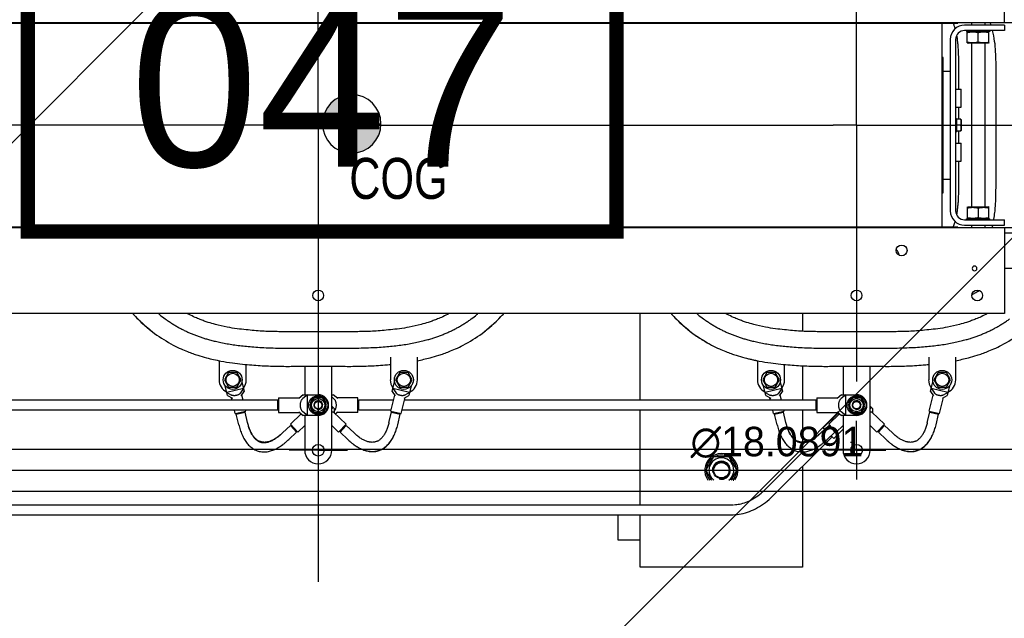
# Model space of a CAD drawing. Header units: centimetres. Extents: x -228435 to 111511, y -89367 to 428125.
# Tile 123 of 216: x -69845 to -68674, y 92964 to 93675. Entities that reach past the tile are written whole.
import ezdxf
from ezdxf.enums import TextEntityAlignment as Align

# ---------------------------------------------------------------- set-up
doc = ezdxf.new("R2010")
doc.units = ezdxf.units.CM
doc.header["$LTSCALE"] = 50
doc.linetypes.add('CENTER', pattern=[2, 1.25, -0.25, 0.25, -0.25])
doc.linetypes.add('HIDDEN2', pattern=[4.7625, 3.175, -1.5875])
doc.layers.get('0').update_dxf_attribs({"color": 8})
for name, color, linetype in [('ARCH_INFO_AREA_ETYKIETY_200', 8, 'Continuous'), ('ARCH_POMOCNICZE_IST', 8, 'HIDDEN2'), ('ARCH_WIDOK_IST', 8, 'Continuous')]:
    doc.layers.add(name, color=color, linetype=linetype)
doc.layers.add('ARCH_WIDOK', color=8, linetype='Continuous', lineweight=13)
doc.layers.add('EL_Transformator RESIBLOC', color=8, linetype='Continuous', lineweight=25)
doc.styles.add('Arial', font='ARIAL.TTF')
doc.styles.add('TEXTSTYLE_0', font='txt', dxfattribs={"width": 0.8})

# ---------------------------------------------------------------- blocks, each defined once
blk = doc.blocks.new('resibloc 20-04')
at = {"layer": 'EL_Transformator RESIBLOC', "linetype": 'CENTER'}
for p, q in [((9003.69, 19064.15), (9003.69, 19092.79)), ((9067.69, 19064.15), (9067.69, 19092.79)), ((9003.69, 19064.15), (8939.69, 19064.15)), ((9003.69, 19064.15), (9003.69, 19009.89)), ((9003.69, 19064.15), (9064.91, 19064.15)), ((9067.69, 19064.15), (9064.91, 19064.15)), ((9067.69, 19064.15), (9079.56, 19064.15)), ((9067.69, 19064.15), (9067.69, 19033.7)), ((9080.05, 19064.15), (9100.21, 19064.15)), ((9067.69, 19025.53), (9067.69, 19029.01)), ((9003.69, 19025.53), (9000.22, 19025.53)), ((9003.69, 19025.53), (9007.17, 19025.53)), ((9067.69, 19025.53), (9064.22, 19025.53)), ((9067.69, 19025.53), (9071.17, 19025.53)), ((9067.69, 19025.53), (9067.69, 19022.05))]:
    blk.add_line(p, q, dxfattribs=at)
at = {"layer": 'EL_Transformator RESIBLOC', "linetype": 'Continuous'}
for p, q in [((9085.26, 19076.36), (9085.26, 19086.54)), ((8927.64, 19076.36), (9079.75, 19076.36)), ((8927.64, 19076.26), (9079.75, 19076.26)), ((9077.87, 19052.05), (9077.87, 19076.26)), ((9079.75, 19076.36), (9094.9, 19076.36)), ((9079.75, 19076.36), (9079.75, 19076.26)), ((9085.26, 19076.05), (9080.54, 19076.05)), ((9081.36, 19076.36), (9081.36, 19076.05)), ((9082.94, 19076.36), (9082.94, 19076.05)), ((9085.26, 19076.05), (9085.26, 19075.4)), ((9085.26, 19075.4), (9080.54, 19075.4)), ((9080.76, 19075.4), (9080.76, 19075.28)), ((9083.54, 19075.28), (9080.76, 19075.28)), ((9080.94, 19075.28), (9080.86, 19075.24)), ((9080.86, 19073.92), (9080.86, 19075.24)), ((9082.15, 19074), (9082.15, 19075.16)), ((9083.35, 19075.28), (9083.44, 19075.24)), ((9083.43, 19073.92), (9083.43, 19075.24)), ((9083.54, 19075.4), (9083.54, 19075.28)), ((9078.83, 19074.33), (9078.83, 19053.98)), ((9079.47, 19074.33), (9079.47, 19053.98)), ((9080.86, 19073.92), (9080.94, 19073.88)), ((9083.35, 19073.88), (9080.94, 19073.88)), ((9081.36, 19073.88), (9081.36, 19054.43)), ((9082.94, 19073.88), (9082.94, 19054.43)), ((9083.44, 19073.92), (9083.35, 19073.88)), ((9077.97, 19072.19), (9077.87, 19072.19)), ((9077.97, 19056.12), (9077.97, 19072.19)), ((9079.8, 19071.65), (9079.8, 19068.44)), ((9084.27, 19056.65), (9084.27, 19071.65)), ((9077.97, 19070.58), (9078.83, 19070.58)), ((9007.67, 19064.31), (9007.67, 19067.79)), ((9079.47, 19068.44), (9080.11, 19068.44)), ((9080.11, 19066.3), (9080.11, 19068.44)), ((9079.47, 19066.3), (9080.11, 19066.3)), ((9079.8, 19066.3), (9079.8, 19064.85)), ((9007.67, 19064.31), (9004.19, 19064.31)), ((9007.67, 19064.31), (9011.15, 19064.31)), ((9007.67, 19064.31), (9007.67, 19060.83)), ((9079.47, 19064.96), (9079.56, 19064.96)), ((9079.56, 19064.96), (9079.56, 19063.47)), ((9080.09, 19064.85), (9079.56, 19064.85)), ((9080.05, 19064.15), (9079.56, 19064.15)), ((9080.09, 19064.85), (9080.12, 19064.78)), ((9080.12, 19064.78), (9080.12, 19063.53)), ((9079.47, 19063.35), (9079.56, 19063.35)), ((9079.56, 19063.46), (9080.09, 19063.46)), ((9079.56, 19063.46), (9079.56, 19063.35)), ((9079.8, 19063.46), (9079.8, 19062.01)), ((9080.09, 19063.46), (9080.12, 19063.53)), ((9079.47, 19062.01), (9080.11, 19062.01)), ((9080.11, 19059.87), (9080.11, 19062.01)), ((9079.47, 19059.87), (9080.11, 19059.87)), ((9079.8, 19059.87), (9079.8, 19056.65)), ((9077.97, 19057.73), (9078.83, 19057.73)), ((9077.87, 19056.12), (9077.97, 19056.12)), ((9080.86, 19054.39), (9080.94, 19054.43)), ((9080.86, 19054.39), (9080.86, 19053.07)), ((9080.94, 19054.43), (9083.35, 19054.43)), ((9082.15, 19054.31), (9082.15, 19053.15)), ((9083.44, 19054.39), (9083.35, 19054.43)), ((9083.43, 19053.07), (9083.43, 19054.39)), ((9080.54, 19052.9), (9085.26, 19052.9)), ((9080.54, 19052.26), (9085.26, 19052.26)), ((9080.76, 19053.03), (9083.54, 19053.03)), ((9080.76, 19052.9), (9080.76, 19053.03)), ((9080.94, 19053.03), (9080.86, 19053.07)), ((9081.36, 19052.26), (9081.36, 19051.95)), ((9082.94, 19052.26), (9082.94, 19051.95)), ((9083.35, 19053.03), (9083.44, 19053.07)), ((9083.54, 19052.9), (9083.54, 19053.03)), ((9085.26, 19052.26), (9085.26, 19052.9)), ((9079.75, 19052.05), (8927.64, 19052.05)), ((9079.75, 19051.95), (8927.64, 19051.95)), ((9079.75, 19051.95), (9079.75, 19052.05)), ((9094.9, 19051.95), (9079.75, 19051.95)), ((9085.26, 19051.95), (9085.26, 19041.77)), ((9094.9, 19051.31), (9085.26, 19051.31)), ((9094.9, 19047.13), (9085.26, 19047.13)), ((9085.26, 19041.77), (8943.44, 19041.77)), ((9041.98, 19031.48), (9041.98, 19041.77)), ((9061.27, 19041.77), (9061.27, 19039.67)), ((9006.91, 19039.6), (9000.48, 19039.6)), ((9070.91, 19039.6), (9064.48, 19039.6)), ((9000.48, 19037.65), (9006.91, 19037.65)), ((9064.48, 19037.65), (9070.91, 19037.65)), ((8991.91, 19036.18), (8991.91, 19033.89)), ((9012.27, 19036.57), (9012.27, 19033.89)), ((9015.48, 19033.89), (9015.48, 19036.57)), ((9055.91, 19036.18), (9055.91, 19033.89)), ((9076.27, 19036.57), (9076.27, 19033.89)), ((9079.48, 19033.89), (9079.48, 19036.57)), ((8993.02, 19034.75), (8992.53, 19033.89)), ((8994.01, 19034.75), (8993.02, 19034.75)), ((8994.51, 19033.89), (8994.01, 19034.75)), ((8995.12, 19033.89), (8995.12, 19035.72)), ((9000.48, 19035.5), (9006.91, 19035.5)), ((9002.09, 19035.5), (9002.09, 19032.12)), ((9005.3, 19025.53), (9005.3, 19035.5)), ((9013.38, 19034.75), (9012.88, 19033.89)), ((9014.37, 19034.75), (9013.38, 19034.75)), ((9014.86, 19033.89), (9014.37, 19034.75)), ((9057.02, 19034.75), (9056.53, 19033.89)), ((9058.01, 19034.75), (9057.02, 19034.75)), ((9058.51, 19033.89), (9058.01, 19034.75)), ((9059.12, 19033.89), (9059.12, 19035.72)), ((9061.27, 19035.58), (9061.27, 19031.48)), ((9064.48, 19035.5), (9070.91, 19035.5)), ((9066.09, 19035.5), (9066.09, 19032.12)), ((9069.3, 19025.53), (9069.3, 19035.5)), ((9077.38, 19034.75), (9076.88, 19033.89)), ((9078.37, 19034.75), (9077.38, 19034.75)), ((9078.86, 19033.89), (9078.37, 19034.75)), ((8992.53, 19033.89), (8993.02, 19033.03)), ((8994.01, 19033.03), (8994.51, 19033.89)), ((8994.62, 19033.67), (8994.89, 19032.52)), ((9012.5, 19032.52), (9012.77, 19033.67)), ((9012.88, 19033.89), (9013.38, 19033.03)), ((9014.37, 19033.03), (9014.86, 19033.89)), ((9056.53, 19033.89), (9057.02, 19033.03)), ((9058.01, 19033.03), (9058.51, 19033.89)), ((9058.62, 19033.67), (9058.89, 19032.52)), ((9076.5, 19032.52), (9076.77, 19033.67)), ((9076.88, 19033.89), (9077.38, 19033.03)), ((9078.37, 19033.03), (9078.86, 19033.89)), ((8992.92, 19032.04), (8992.64, 19033.19)), ((8994.81, 19032.88), (8992.83, 19032.4)), ((8992.83, 19032.4), (8993.39, 19032.08)), ((8993.02, 19033.03), (8994.01, 19033.03)), ((8994.81, 19032.88), (8994.45, 19032.34)), ((8994.54, 19031.98), (8994.89, 19032.52)), ((9012.5, 19032.52), (9012.85, 19031.98)), ((9014.56, 19032.4), (9012.58, 19032.88)), ((9012.58, 19032.88), (9012.94, 19032.34)), ((9013.38, 19033.03), (9014.37, 19033.03)), ((9014.56, 19032.4), (9014, 19032.08)), ((9014.75, 19033.19), (9014.47, 19032.04)), ((9056.92, 19032.04), (9056.64, 19033.19)), ((9058.81, 19032.88), (9056.83, 19032.4)), ((9056.83, 19032.4), (9057.39, 19032.08)), ((9057.02, 19033.03), (9058.01, 19033.03)), ((9058.81, 19032.88), (9058.45, 19032.34)), ((9058.54, 19031.98), (9058.89, 19032.52)), ((9076.5, 19032.52), (9076.85, 19031.98)), ((9078.56, 19032.4), (9076.58, 19032.88)), ((9076.58, 19032.88), (9076.94, 19032.34)), ((9077.38, 19033.03), (9078.37, 19033.03)), ((9078.56, 19032.4), (9078, 19032.08)), ((9078.75, 19033.19), (9078.47, 19032.04)), ((8998.87, 19031.48), (8949.95, 19031.48)), ((8992.92, 19032.04), (8993.48, 19031.72)), ((8993.44, 19031.48), (8993.36, 19031.78)), ((8994.76, 19031.48), (8994.61, 19032.09)), ((8998.87, 19030.3), (8998.87, 19031.48)), ((8998.98, 19031.42), (8998.87, 19031.42)), ((8998.98, 19031.77), (9001.48, 19031.77)), ((8998.98, 19031.77), (8998.98, 19030)), ((9001.91, 19032.12), (9001.38, 19031.69)), ((9002.41, 19032.12), (9001.87, 19031.69)), ((9001.91, 19032.12), (9003.69, 19032.12)), ((9002.41, 19029.66), (9002.41, 19032.12)), ((9003.2, 19031.75), (9002.71, 19030.89)), ((9004.19, 19031.75), (9003.2, 19031.75)), ((9004.68, 19030.89), (9004.19, 19031.75)), ((9005.3, 19032.12), (9005.48, 19032.12)), ((9005.3, 19031.86), (9005.52, 19031.69)), ((9006.01, 19031.69), (9005.48, 19032.12)), ((9008.41, 19031.77), (9005.91, 19031.77)), ((9008.41, 19030), (9008.41, 19031.77)), ((9008.52, 19031.42), (9008.41, 19031.42)), ((9012.63, 19031.48), (9008.52, 19031.48)), ((9008.52, 19030.3), (9008.52, 19031.48)), ((9012.32, 19030.19), (9012.78, 19032.09)), ((9013.57, 19029.88), (9014.03, 19031.78)), ((9013.91, 19031.72), (9014.47, 19032.04)), ((9062.87, 19031.48), (9013.95, 19031.48)), ((9056.92, 19032.04), (9057.48, 19031.72)), ((9057.44, 19031.48), (9057.36, 19031.78)), ((9058.76, 19031.48), (9058.61, 19032.09)), ((9062.87, 19030.3), (9062.87, 19031.48)), ((9062.98, 19031.42), (9062.87, 19031.42)), ((9062.98, 19031.77), (9065.48, 19031.77)), ((9062.98, 19031.77), (9062.98, 19030)), ((9065.91, 19032.12), (9065.38, 19031.69)), ((9066.41, 19032.12), (9065.87, 19031.69)), ((9065.91, 19032.12), (9067.69, 19032.12)), ((9066.41, 19029.66), (9066.41, 19032.12)), ((9067.2, 19031.75), (9066.71, 19030.89)), ((9068.19, 19031.75), (9067.2, 19031.75)), ((9068.68, 19030.89), (9068.19, 19031.75)), ((9076.32, 19030.19), (9076.78, 19032.09)), ((9077.57, 19029.88), (9078.03, 19031.78)), ((9077.91, 19031.72), (9078.47, 19032.04)), ((8998.87, 19030.3), (8949.67, 19030.3)), ((8993.82, 19029.88), (8993.72, 19030.3)), ((8993.82, 19029.88), (8995.07, 19030.19)), ((8993.95, 19029.81), (8994.99, 19030.06)), ((8994.86, 19030.03), (8994.84, 19030.13)), ((8995.29, 19028.81), (8994.99, 19030.06)), ((8995.07, 19030.19), (8995.04, 19030.3)), ((8998.98, 19030.35), (8998.87, 19030.35)), ((8998.98, 19030), (9001.48, 19030)), ((9001.38, 19030.09), (9001.91, 19029.66)), ((9002.41, 19029.66), (9001.87, 19030.09)), ((9002.71, 19030.89), (9003.2, 19030.03)), ((9003.2, 19030.03), (9004.19, 19030.03)), ((9004.19, 19030.03), (9004.68, 19030.89)), ((9004.66, 19030.99), (9004.62, 19030.99)), ((9004.62, 19030.78), (9004.66, 19030.78)), ((9005.3, 19030.76), (9005.6, 19030.48)), ((9005.3, 19030.44), (9005.46, 19030.61)), ((9007.01, 19028.62), (9005.52, 19030.04)), ((9005.6, 19030.48), (9005.59, 19029.97)), ((9005.72, 19029.85), (9006.01, 19030.09)), ((9008.41, 19030), (9005.91, 19030)), ((9008.52, 19030.35), (9008.41, 19030.35)), ((9012.35, 19030.3), (9008.52, 19030.3)), ((9012.09, 19028.81), (9012.4, 19030.06)), ((9012.32, 19030.19), (9013.57, 19029.88)), ((9012.4, 19030.06), (9013.44, 19029.81)), ((9012.53, 19030.03), (9012.55, 19030.13)), ((9062.87, 19030.3), (9013.67, 19030.3)), ((9041.98, 19019.05), (9041.98, 19030.3)), ((9057.82, 19029.88), (9057.72, 19030.3)), ((9057.82, 19029.88), (9059.07, 19030.19)), ((9057.95, 19029.81), (9058.99, 19030.06)), ((9058.86, 19030.03), (9058.84, 19030.13)), ((9059.29, 19028.81), (9058.99, 19030.06)), ((9059.07, 19030.19), (9059.04, 19030.3)), ((9061.27, 19030.3), (9061.27, 19026.47)), ((9062.98, 19030.35), (9062.87, 19030.35)), ((9062.98, 19030), (9065.48, 19030)), ((9065.38, 19030.09), (9065.91, 19029.66)), ((9065.51, 19029.98), (9065.49, 19029.82)), ((9066.41, 19029.66), (9065.87, 19030.09)), ((9066.71, 19030.89), (9067.2, 19030.03)), ((9067.2, 19030.03), (9068.19, 19030.03)), ((9068.19, 19030.03), (9068.68, 19030.89)), ((9068.66, 19030.99), (9068.62, 19030.99)), ((9068.62, 19030.78), (9068.66, 19030.78)), ((9069.3, 19030.76), (9069.6, 19030.48)), ((9069.3, 19030.44), (9069.46, 19030.61)), ((9071.01, 19028.62), (9069.52, 19030.04)), ((9069.6, 19030.48), (9069.59, 19029.97)), ((9076.09, 19028.81), (9076.4, 19030.06)), ((9076.32, 19030.19), (9077.57, 19029.88)), ((9076.4, 19030.06), (9077.44, 19029.81)), ((9076.53, 19030.03), (9076.55, 19030.13)), ((8994.25, 19028.56), (8993.95, 19029.81)), ((8994.08, 19029.84), (8994.06, 19029.94)), ((9000.38, 19028.62), (9001.67, 19029.85)), ((9003.69, 19029.66), (9001.91, 19029.66)), ((9002.09, 19029.66), (9002.09, 19025.53)), ((9013.14, 19028.56), (9013.44, 19029.81)), ((9013.31, 19029.84), (9013.33, 19029.94)), ((9058.25, 19028.56), (9057.95, 19029.81)), ((9058.08, 19029.84), (9058.06, 19029.94)), ((9063.74, 19028.18), (9065.5, 19029.95)), ((9064.38, 19028.62), (9065.67, 19029.85)), ((9067.69, 19029.66), (9065.91, 19029.66)), ((9066.09, 19029.66), (9066.09, 19025.53)), ((9077.14, 19028.56), (9077.44, 19029.81)), ((9077.31, 19029.84), (9077.33, 19029.94)), ((9000.38, 19028.47), (8999.44, 19027.58)), ((9001.11, 19027.69), (9000.18, 19026.81)), ((9000.38, 19028.62), (9001.27, 19027.69)), ((9001.11, 19027.69), (9000.38, 19028.47)), ((9001.27, 19027.69), (9002.09, 19028.47)), ((9006.12, 19027.69), (9005.3, 19028.47)), ((9006.12, 19027.69), (9007.01, 19028.62)), ((9007.01, 19028.47), (9006.28, 19027.69)), ((9006.28, 19027.69), (9007.21, 19026.81)), ((9007.01, 19028.47), (9007.95, 19027.58)), ((9064.38, 19028.47), (9063.44, 19027.58)), ((9063.74, 19028.18), (9063.9, 19028.02)), ((9065.11, 19027.69), (9064.18, 19026.81)), ((9064.38, 19028.62), (9065.27, 19027.69)), ((9065.11, 19027.69), (9064.38, 19028.47)), ((9064.99, 19026.93), (9066.09, 19028.03)), ((9065.27, 19027.69), (9066.09, 19028.47)), ((9070.12, 19027.69), (9069.3, 19028.47)), ((9070.12, 19027.69), (9071.01, 19028.62)), ((9071.01, 19028.47), (9070.28, 19027.69)), ((9070.28, 19027.69), (9071.21, 19026.81)), ((9071.01, 19028.47), (9071.95, 19027.58)), ((9057.71, 19020.07), (9064.7, 19027.06)), ((9064.58, 19027.19), (9064.7, 19027.06)), ((9064.66, 19027.26), (9064.99, 19026.93)), ((9064.66, 19027.1), (9064.74, 19027.18)), ((9056.88, 19020.9), (9061.31, 19025.34)), ((9061.27, 19025.34), (9061.27, 19025.29)), ((9067.17, 19026.45), (9066.99, 19026.45)), ((9067.26, 19026.29), (9067.17, 19026.45)), ((9067.6, 19025.53), (9067.78, 19025.53)), ((9067.69, 19025.44), (9067.69, 19025.62)), ((9050.7, 19024.76), (9049.77, 19023.15)), ((9052.55, 19024.76), (9050.7, 19024.76)), ((9053.48, 19023.15), (9052.55, 19024.76)), ((9049.77, 19023.15), (9050.45, 19021.98)), ((9052.8, 19021.98), (9053.48, 19023.15)), ((9053.41, 19023.35), (9053.37, 19023.35)), ((9053.37, 19022.96), (9053.41, 19022.96)), ((9061.27, 19023.63), (9061.27, 19011.65)), ((8954.37, 19019.05), (9053.02, 19019.05)), ((8954.37, 19017.87), (9053.02, 19017.87)), ((9039.3, 19017.87), (9039.3, 19014.87)), ((9041.98, 19011.65), (9041.98, 19017.87)), ((9039.3, 19014.87), (9041.98, 19014.87)), ((9061.27, 19011.65), (9041.98, 19011.65))]:
    blk.add_line(p, q, dxfattribs=at)
at = {"layer": 'EL_Transformator RESIBLOC', "linetype": 'CENTER', "ltscale": 30}
blk.add_line((8898.71, 19023.15), (9110.09, 19023.15), dxfattribs=at)
at = {"layer": 'EL_Transformator RESIBLOC', "linetype": 'Continuous'}
for centre, radius in [((9073.05, 19049.27), 0.643), ((9003.69, 19043.92), 0.643), ((9067.69, 19043.92), 0.643), ((9082.04, 19043.92), 0.643), ((8993.52, 19033.89), 1.13), ((8993.52, 19033.89), 0.782), ((9013.87, 19033.89), 1.13), ((9013.87, 19033.89), 0.782), ((9057.52, 19033.89), 1.13), ((9057.52, 19033.89), 0.782), ((9077.87, 19033.89), 1.13), ((9077.87, 19033.89), 0.782), ((9003.69, 19030.89), 1.13), ((9003.69, 19030.89), 0.782), ((9003.69, 19030.89), 0.484), ((9003.69, 19030.89), 0.437), ((9067.69, 19030.89), 1.13), ((9067.69, 19030.89), 0.782), ((9067.69, 19030.89), 0.484), ((9067.69, 19030.89), 0.437), ((9003.69, 19025.53), 0.696), ((9067.69, 19025.53), 0.696), ((9051.62, 19023.15), 0.985), ((9051.62, 19023.15), 0.907)]:
    blk.add_circle(centre, radius, dxfattribs=at)
for centre, radius, start, end in [((9080.54, 19074.33), 1.71, 90, 180), ((9080.54, 19074.33), 1.07, 90, 180), ((9007.67, 19064.31), 3.48, 90, 180), ((9007.67, 19064.31), 3.48, 0, 90), ((9007.67, 19064.31), 3.48, 180, 270), ((9007.67, 19064.31), 3.48, 270, 0), ((9080.54, 19053.98), 1.71, 180, 270), ((9080.54, 19053.98), 1.07, 180, 270), ((9071.98, 19048.74), 0.75, 0, 53.4914), ((9081.72, 19047.13), 0.278, 0, 180), ((9081.72, 19047.13), 0.278, 180, 0), ((8993.52, 19033.89), 1.61, 180, 243.0757), ((8993.52, 19033.89), 1.61, 321.9693, 0), ((9013.87, 19033.89), 1.61, 180, 215.96), ((9013.87, 19033.89), 1.61, 294.7467, 0), ((9057.52, 19033.89), 1.61, 180, 243.0757), ((9057.52, 19033.89), 1.61, 321.9693, 0), ((9077.87, 19033.89), 1.61, 180, 215.96), ((9077.87, 19033.89), 1.61, 294.7467, 0), ((9003.69, 19030.89), 0.97, 122.533, 177.5289), ((9003.69, 19030.89), 0.536, 255, 195), ((9003.69, 19030.89), 0.97, 62.4012, 117.5111), ((9003.69, 19030.89), 1.23, 270, 90), ((9003.69, 19030.89), 0.97, 6.2803, 57.4736), ((9067.69, 19030.89), 0.97, 122.533, 177.5289), ((9067.69, 19030.89), 0.536, 255, 195), ((9067.69, 19030.89), 0.97, 62.4012, 117.5111), ((9067.69, 19030.89), 1.23, 270, 90), ((9067.69, 19030.89), 0.97, 6.2803, 57.4736), ((9003.69, 19030.89), 0.97, 182.4711, 237.467), ((9003.69, 19030.89), 0.97, 242.4889, 297.5988), ((9003.69, 19030.89), 0.97, 302.5264, 353.7197), ((9067.69, 19030.89), 0.97, 182.4711, 237.467), ((9067.69, 19030.89), 0.97, 242.4889, 297.5988), ((9067.69, 19030.89), 0.97, 302.5264, 353.7197), ((9003.69, 19025.53), 1.61, 180, 0), ((9067.69, 19025.53), 1.61, 180, 0), ((9051.62, 19023.15), 1.98, 324.2894, 216.495), ((9051.62, 19023.15), 1.8, 123.519, 176.6738), ((9051.62, 19023.15), 1.48, 307.3666, 232.6334), ((9051.62, 19023.15), 1.07, 255, 195), ((9051.62, 19023.15), 1.8, 63.307, 116.5057), ((9051.62, 19023.15), 1.8, 6.1506, 56.5614), ((9051.62, 19023.15), 1.8, 183.3262, 220.9331), ((9051.62, 19023.15), 1.8, 319.085, 353.8494)]:
    blk.add_arc(centre, radius, start, end, dxfattribs=at)
for points in [[(9079.17, 19076.26), (9079.24, 19076.09), (9079.37, 19075.73), (9079.41, 19075.59)], [(9083.68, 19076.05), (9083.62, 19076.23), (9083.57, 19076.36)], [(9079.59, 19074.79), (9079.62, 19074.59), (9079.67, 19074.19), (9079.72, 19073.78), (9079.75, 19073.36), (9079.77, 19072.94), (9079.79, 19072.52), (9079.8, 19072.09), (9079.8, 19071.65)], [(9080.86, 19075.16), (9081.01, 19075.19), (9081.15, 19075.22), (9081.29, 19075.23), (9081.43, 19075.24), (9081.58, 19075.24), (9081.72, 19075.23), (9081.86, 19075.22), (9082, 19075.19), (9082.15, 19075.16)], [(9082.15, 19075.16), (9082.3, 19075.19), (9082.44, 19075.22), (9082.58, 19075.23), (9082.72, 19075.24), (9082.86, 19075.24), (9083, 19075.23), (9083.14, 19075.22), (9083.29, 19075.19), (9083.43, 19075.16)], [(9084.27, 19071.65), (9084.11, 19074.1), (9083.85, 19075.41)], [(9082.15, 19074), (9082, 19073.97), (9081.86, 19073.94), (9081.72, 19073.93), (9081.58, 19073.92), (9081.43, 19073.92), (9081.29, 19073.93), (9081.15, 19073.94), (9081.01, 19073.97), (9080.86, 19074)], [(9083.43, 19074), (9083.29, 19073.97), (9083.14, 19073.94), (9083, 19073.93), (9082.86, 19073.92), (9082.72, 19073.92), (9082.58, 19073.93), (9082.44, 19073.94), (9082.3, 19073.97), (9082.15, 19074)], [(9080.05, 19064.85), (9080.07, 19064.77), (9080.08, 19064.69), (9080.09, 19064.62), (9080.09, 19064.54), (9080.09, 19064.46), (9080.09, 19064.39), (9080.08, 19064.31), (9080.07, 19064.23), (9080.05, 19064.15)], [(9080.05, 19064.15), (9080.07, 19064.07), (9080.08, 19064), (9080.09, 19063.92), (9080.09, 19063.84), (9080.09, 19063.77), (9080.09, 19063.69), (9080.08, 19063.61), (9080.07, 19063.54), (9080.05, 19063.46)], [(9079.8, 19056.65), (9079.8, 19056.15), (9079.78, 19055.64), (9079.76, 19055.14), (9079.72, 19054.65), (9079.67, 19054.17), (9079.61, 19053.69), (9079.58, 19053.53)], [(9084.01, 19052.9), (9084.02, 19052.99), (9084.13, 19053.76), (9084.2, 19054.51), (9084.24, 19055.24), (9084.26, 19055.95), (9084.27, 19056.65)], [(9080.86, 19054.31), (9081.01, 19054.34), (9081.15, 19054.37), (9081.29, 19054.38), (9081.43, 19054.39), (9081.58, 19054.39), (9081.72, 19054.38), (9081.86, 19054.37), (9082, 19054.34), (9082.15, 19054.31)], [(9082.15, 19054.31), (9082.3, 19054.34), (9082.44, 19054.37), (9082.58, 19054.38), (9082.72, 19054.39), (9082.86, 19054.39), (9083, 19054.38), (9083.14, 19054.37), (9083.29, 19054.34), (9083.43, 19054.31)], [(9079.4, 19052.73), (9079.27, 19052.33), (9079.15, 19052.04)], [(9082.15, 19053.15), (9082, 19053.12), (9081.86, 19053.09), (9081.72, 19053.08), (9081.58, 19053.07), (9081.43, 19053.07), (9081.29, 19053.08), (9081.15, 19053.09), (9081.01, 19053.12), (9080.86, 19053.15)], [(9083.43, 19053.15), (9083.29, 19053.12), (9083.14, 19053.09), (9083, 19053.08), (9082.86, 19053.07), (9082.72, 19053.07), (9082.58, 19053.08), (9082.44, 19053.09), (9082.3, 19053.12), (9082.15, 19053.15)], [(9083.81, 19051.95), (9083.86, 19052.16), (9083.89, 19052.26)], [(9081.43, 19044.05), (9081.66, 19044.17)], [(9081.66, 19044.17), (9081.73, 19044.2), (9082.27, 19044.5)], [(8981.65, 19041.76), (8981.98, 19041.4), (8982.65, 19040.72)], [(8981.65, 19041.76), (8981.98, 19041.4), (8984.22, 19039.4)], [(8984.71, 19041.77), (8984.84, 19041.65), (8985.5, 19041.14)], [(9000.48, 19039.6), (8999.64, 19039.6), (8998.79, 19039.62), (8997.92, 19039.64), (8997.03, 19039.68), (8996.09, 19039.75), (8995.11, 19039.84), (8994.05, 19039.96), (8992.87, 19040.16), (8991.46, 19040.48), (8990.62, 19040.72), (8990.15, 19040.88), (8989.65, 19041.07), (8989.06, 19041.31), (8988.34, 19041.66), (8988.12, 19041.77)], [(9019.26, 19041.77), (9019.05, 19041.66), (9018.33, 19041.31), (9017.74, 19041.07), (9017.24, 19040.88), (9016.77, 19040.72), (9015.93, 19040.48), (9014.52, 19040.16), (9013.34, 19039.96), (9012.28, 19039.84), (9011.29, 19039.75), (9010.36, 19039.68), (9009.47, 19039.64), (9008.6, 19039.62), (9007.75, 19039.6), (9006.91, 19039.6)], [(9021.89, 19041.14), (9022.55, 19041.65), (9022.68, 19041.77)], [(9023.17, 19039.4), (9025.41, 19041.4), (9025.74, 19041.76)], [(9024.74, 19040.72), (9025.41, 19041.4), (9025.74, 19041.76)], [(9045.65, 19041.76), (9045.98, 19041.4), (9046.65, 19040.72)], [(9045.65, 19041.76), (9045.98, 19041.4), (9048.22, 19039.4)], [(9048.71, 19041.77), (9048.84, 19041.65), (9049.5, 19041.14)], [(9064.48, 19039.6), (9063.64, 19039.6), (9062.79, 19039.62), (9061.92, 19039.64), (9061.03, 19039.68), (9060.09, 19039.75), (9059.11, 19039.84), (9058.05, 19039.96), (9056.87, 19040.16), (9055.46, 19040.48), (9054.62, 19040.72), (9054.15, 19040.88), (9053.65, 19041.07), (9053.06, 19041.31), (9052.34, 19041.66), (9052.12, 19041.77)], [(9083.26, 19041.77), (9083.05, 19041.66), (9082.33, 19041.31), (9081.74, 19041.07), (9081.24, 19040.88), (9080.77, 19040.72), (9079.93, 19040.48), (9078.52, 19040.16), (9077.34, 19039.96), (9076.28, 19039.84), (9075.29, 19039.75), (9074.36, 19039.68), (9073.47, 19039.64), (9072.6, 19039.62), (9071.75, 19039.6), (9070.91, 19039.6)], [(8982.65, 19040.72), (8984.22, 19039.4)], [(8985.5, 19041.14), (8985.88, 19040.87), (8986.26, 19040.62), (8986.65, 19040.37), (8987.05, 19040.14), (8987.46, 19039.93), (8987.87, 19039.72), (8988.28, 19039.53), (8988.69, 19039.35), (8989.12, 19039.19), (8989.54, 19039.03), (8989.97, 19038.89), (8990.41, 19038.75), (8990.91, 19038.61), (8991.48, 19038.47), (8992.13, 19038.32), (8992.85, 19038.19), (8993.59, 19038.07), (8994.36, 19037.96), (8995.16, 19037.88), (8996.02, 19037.8), (8996.97, 19037.74), (8998.03, 19037.69), (8999.2, 19037.66), (9000.48, 19037.65)], [(9006.91, 19037.65), (9008.21, 19037.66), (9009.4, 19037.7), (9010.47, 19037.74), (9011.43, 19037.81), (9012.29, 19037.88), (9013.11, 19037.97), (9013.9, 19038.08), (9014.68, 19038.21), (9015.43, 19038.36), (9016.12, 19038.52), (9016.71, 19038.67), (9017.22, 19038.82), (9017.68, 19038.97), (9018.12, 19039.13), (9018.56, 19039.3), (9019.01, 19039.49), (9019.44, 19039.68), (9019.86, 19039.89), (9020.28, 19040.11), (9020.69, 19040.35), (9021.1, 19040.6), (9021.5, 19040.86), (9021.89, 19041.14)], [(9023.17, 19039.4), (9024.74, 19040.72)], [(9046.65, 19040.72), (9048.22, 19039.4)], [(9049.5, 19041.14), (9049.88, 19040.87), (9050.26, 19040.62), (9050.65, 19040.37), (9051.05, 19040.14), (9051.46, 19039.93), (9051.87, 19039.72), (9052.28, 19039.53), (9052.69, 19039.35), (9053.12, 19039.19), (9053.54, 19039.03), (9053.97, 19038.89), (9054.41, 19038.75), (9054.91, 19038.61), (9055.48, 19038.47), (9056.13, 19038.32), (9056.85, 19038.19), (9057.59, 19038.07), (9058.36, 19037.96), (9059.16, 19037.88), (9060.02, 19037.8), (9060.97, 19037.74), (9062.03, 19037.69), (9063.2, 19037.66), (9064.48, 19037.65)], [(9070.91, 19037.65), (9072.21, 19037.66), (9073.4, 19037.7), (9074.47, 19037.74), (9075.43, 19037.81), (9076.29, 19037.88), (9077.11, 19037.97), (9077.9, 19038.08), (9078.68, 19038.21), (9079.43, 19038.36), (9080.12, 19038.52), (9080.71, 19038.67), (9081.22, 19038.82), (9081.68, 19038.97), (9082.12, 19039.13), (9082.56, 19039.3), (9083.01, 19039.49), (9083.44, 19039.68), (9083.86, 19039.89), (9084.28, 19040.11), (9084.69, 19040.35), (9085.1, 19040.6), (9085.5, 19040.86), (9085.89, 19041.14)], [(8984.22, 19039.4), (8986.46, 19038.02), (8987.38, 19037.57), (8988.15, 19037.25), (8988.78, 19037.01), (8989.37, 19036.81), (8990.41, 19036.51), (8992.11, 19036.13), (8993.48, 19035.9), (8994.69, 19035.76), (8995.78, 19035.66), (8996.8, 19035.59), (8997.77, 19035.54), (8998.7, 19035.52), (8999.6, 19035.5), (9000.48, 19035.5)], [(9015.48, 19036.17), (9016.98, 19036.51), (9018.02, 19036.81), (9018.61, 19037.01), (9019.24, 19037.25), (9020, 19037.57), (9020.93, 19038.02), (9023.17, 19039.4)], [(9048.22, 19039.4), (9049.42, 19038.6)], [(9048.22, 19039.4), (9050.46, 19038.02), (9051.38, 19037.57), (9052.15, 19037.25), (9052.78, 19037.01), (9053.37, 19036.81), (9054.41, 19036.51), (9056.11, 19036.13), (9057.48, 19035.9), (9058.69, 19035.76), (9059.78, 19035.66), (9060.8, 19035.59), (9061.77, 19035.54), (9062.7, 19035.52), (9063.6, 19035.5), (9064.48, 19035.5)], [(9079.48, 19036.17), (9080.98, 19036.51), (9082.02, 19036.81), (9082.61, 19037.01), (9083.24, 19037.25), (9084, 19037.57), (9084.93, 19038.02), (9087.17, 19039.4)], [(9049.42, 19038.6), (9050.46, 19038.02), (9051.38, 19037.57), (9052.15, 19037.25), (9052.78, 19037.01), (9053.37, 19036.81), (9054.41, 19036.51), (9055.91, 19036.17)], [(9006.91, 19035.5), (9007.79, 19035.5), (9008.69, 19035.52), (9009.62, 19035.54), (9010.59, 19035.59), (9011.61, 19035.66), (9012.27, 19035.71)], [(9070.91, 19035.5), (9071.79, 19035.5), (9072.69, 19035.52), (9073.62, 19035.54), (9074.59, 19035.59), (9075.61, 19035.66), (9076.27, 19035.71)], [(8994.45, 19032.34), (8994.4, 19032.27), (8994.33, 19032.21), (8994.25, 19032.15), (8994.16, 19032.1), (8994.06, 19032.07), (8993.96, 19032.04), (8993.86, 19032.02), (8993.76, 19032.01), (8993.66, 19032.01), (8993.56, 19032.02), (8993.47, 19032.04), (8993.39, 19032.08)], [(9014, 19032.08), (9013.92, 19032.04), (9013.83, 19032.02), (9013.73, 19032.01), (9013.63, 19032.01), (9013.53, 19032.02), (9013.43, 19032.04), (9013.33, 19032.07), (9013.23, 19032.1), (9013.14, 19032.15), (9013.06, 19032.21), (9012.99, 19032.27), (9012.94, 19032.34)], [(9058.45, 19032.34), (9058.4, 19032.27), (9058.33, 19032.21), (9058.25, 19032.15), (9058.16, 19032.1), (9058.06, 19032.07), (9057.96, 19032.04), (9057.86, 19032.02), (9057.76, 19032.01), (9057.66, 19032.01), (9057.56, 19032.02), (9057.47, 19032.04), (9057.39, 19032.08)], [(9078, 19032.08), (9077.92, 19032.04), (9077.83, 19032.02), (9077.73, 19032.01), (9077.63, 19032.01), (9077.53, 19032.02), (9077.43, 19032.04), (9077.33, 19032.07), (9077.23, 19032.1), (9077.14, 19032.15), (9077.06, 19032.21), (9076.99, 19032.27), (9076.94, 19032.34)], [(9001.87, 19030.09), (9001.79, 19030.16), (9001.73, 19030.26), (9001.67, 19030.37), (9001.63, 19030.49), (9001.6, 19030.62), (9001.58, 19030.75), (9001.57, 19030.89), (9001.58, 19031.02), (9001.6, 19031.16), (9001.63, 19031.29), (9001.67, 19031.41), (9001.73, 19031.52), (9001.79, 19031.61), (9001.87, 19031.69)], [(9005.52, 19031.69), (9005.6, 19031.61), (9005.66, 19031.52), (9005.72, 19031.41), (9005.76, 19031.29), (9005.79, 19031.16), (9005.81, 19031.02), (9005.82, 19030.89), (9005.81, 19030.75), (9005.79, 19030.62), (9005.76, 19030.49), (9005.72, 19030.37), (9005.66, 19030.26), (9005.6, 19030.16), (9005.59, 19030.16)], [(9065.87, 19030.09), (9065.79, 19030.16), (9065.73, 19030.26), (9065.67, 19030.37), (9065.63, 19030.49), (9065.6, 19030.62), (9065.58, 19030.75), (9065.57, 19030.89), (9065.58, 19031.02), (9065.6, 19031.16), (9065.63, 19031.29), (9065.67, 19031.41), (9065.73, 19031.52), (9065.79, 19031.61), (9065.87, 19031.69)], [(9005.3, 19030.11), (9005.32, 19030.11), (9005.4, 19030.1), (9005.46, 19030.08), (9005.52, 19030.04)], [(9069.3, 19030.11), (9069.32, 19030.11), (9069.4, 19030.1), (9069.46, 19030.08), (9069.52, 19030.04)], [(8999.44, 19027.58), (8999.28, 19027.43), (8999.09, 19027.27), (8998.9, 19027.12), (8998.7, 19026.98), (8998.51, 19026.86), (8998.33, 19026.75), (8998.15, 19026.67), (8997.97, 19026.6), (8997.81, 19026.54), (8997.66, 19026.51), (8997.51, 19026.48), (8997.37, 19026.47), (8997.22, 19026.47), (8997.08, 19026.48), (8996.94, 19026.51), (8996.81, 19026.55), (8996.68, 19026.6), (8996.55, 19026.66), (8996.44, 19026.74), (8996.32, 19026.83), (8996.21, 19026.93), (8996.1, 19027.05), (8996, 19027.18), (8995.89, 19027.33), (8995.79, 19027.5), (8995.69, 19027.69), (8995.59, 19027.9), (8995.5, 19028.12), (8995.42, 19028.35), (8995.35, 19028.58), (8995.29, 19028.81)], [(8999.44, 19027.58), (8999.27, 19027.42), (8999.08, 19027.25), (8998.88, 19027.1), (8998.68, 19026.95), (8998.48, 19026.82), (8998.29, 19026.71), (8998.11, 19026.62), (8997.94, 19026.55), (8997.77, 19026.49), (8997.62, 19026.45), (8997.47, 19026.42), (8997.33, 19026.41), (8997.19, 19026.41), (8997.06, 19026.42), (8996.92, 19026.44), (8996.79, 19026.48), (8996.67, 19026.53), (8996.55, 19026.6), (8996.43, 19026.67), (8996.32, 19026.76), (8996.21, 19026.87), (8996.11, 19026.98), (8996, 19027.12), (8995.9, 19027.28), (8995.79, 19027.45), (8995.69, 19027.65), (8995.6, 19027.86), (8995.51, 19028.09), (8995.43, 19028.33), (8995.36, 19028.57), (8995.29, 19028.81)], [(9012.09, 19028.81), (9012.04, 19028.58), (9011.97, 19028.35), (9011.89, 19028.12), (9011.8, 19027.9), (9011.7, 19027.69), (9011.6, 19027.5), (9011.5, 19027.33), (9011.39, 19027.18), (9011.29, 19027.05), (9011.18, 19026.93), (9011.07, 19026.83), (9010.95, 19026.74), (9010.84, 19026.66), (9010.71, 19026.6), (9010.58, 19026.55), (9010.45, 19026.51), (9010.31, 19026.48), (9010.17, 19026.47), (9010.02, 19026.47), (9009.88, 19026.48), (9009.73, 19026.51), (9009.58, 19026.54), (9009.42, 19026.6), (9009.24, 19026.67), (9009.06, 19026.75), (9008.88, 19026.86), (9008.69, 19026.98), (9008.49, 19027.12), (9008.3, 19027.27), (9008.11, 19027.43), (9007.95, 19027.58)], [(9063.44, 19027.58), (9063.28, 19027.43), (9063.09, 19027.27), (9062.9, 19027.12), (9062.7, 19026.98), (9062.51, 19026.86), (9062.33, 19026.75), (9062.15, 19026.67), (9061.97, 19026.6), (9061.81, 19026.54), (9061.66, 19026.51), (9061.51, 19026.48), (9061.37, 19026.47), (9061.22, 19026.47), (9061.08, 19026.48), (9060.94, 19026.51), (9060.81, 19026.55), (9060.68, 19026.6), (9060.55, 19026.66), (9060.44, 19026.74), (9060.32, 19026.83), (9060.21, 19026.93), (9060.1, 19027.05), (9060, 19027.18), (9059.89, 19027.33), (9059.79, 19027.5), (9059.69, 19027.69), (9059.59, 19027.9), (9059.5, 19028.12), (9059.42, 19028.35), (9059.35, 19028.58), (9059.29, 19028.81)], [(9063.44, 19027.58), (9063.27, 19027.42), (9063.08, 19027.25), (9062.88, 19027.1), (9062.68, 19026.95), (9062.48, 19026.82), (9062.29, 19026.71), (9062.11, 19026.62), (9061.94, 19026.55), (9061.77, 19026.49), (9061.62, 19026.45), (9061.47, 19026.42), (9061.33, 19026.41), (9061.19, 19026.41), (9061.06, 19026.42), (9060.92, 19026.44), (9060.79, 19026.48), (9060.67, 19026.53), (9060.55, 19026.6), (9060.43, 19026.67), (9060.32, 19026.76), (9060.21, 19026.87), (9060.11, 19026.98), (9060, 19027.12), (9059.9, 19027.28), (9059.79, 19027.45), (9059.69, 19027.65), (9059.6, 19027.86), (9059.51, 19028.09), (9059.43, 19028.33), (9059.36, 19028.57), (9059.29, 19028.81)], [(9076.09, 19028.81), (9076.04, 19028.58), (9075.97, 19028.35), (9075.89, 19028.12), (9075.8, 19027.9), (9075.7, 19027.69), (9075.6, 19027.5), (9075.5, 19027.33), (9075.39, 19027.18), (9075.29, 19027.05), (9075.18, 19026.93), (9075.07, 19026.83), (9074.95, 19026.74), (9074.84, 19026.66), (9074.71, 19026.6), (9074.58, 19026.55), (9074.45, 19026.51), (9074.31, 19026.48), (9074.17, 19026.47), (9074.02, 19026.47), (9073.88, 19026.48), (9073.73, 19026.51), (9073.58, 19026.54), (9073.42, 19026.6), (9073.24, 19026.67), (9073.06, 19026.75), (9072.88, 19026.86), (9072.69, 19026.98), (9072.49, 19027.12), (9072.3, 19027.27), (9072.11, 19027.43), (9071.95, 19027.58)], [(8994.25, 19028.56), (8994.33, 19028.27), (8994.42, 19027.97), (8994.52, 19027.66), (8994.64, 19027.36), (8994.78, 19027.08), (8994.92, 19026.81), (8995.08, 19026.57), (8995.25, 19026.34), (8995.42, 19026.14), (8995.61, 19025.96), (8995.82, 19025.8), (8996.04, 19025.65), (8996.29, 19025.53), (8996.55, 19025.43), (8996.83, 19025.37), (8997.11, 19025.34), (8997.37, 19025.34), (8997.63, 19025.36), (8997.89, 19025.41), (8998.15, 19025.49), (8998.41, 19025.59), (8998.68, 19025.71), (8998.94, 19025.85), (8999.21, 19026.02), (8999.47, 19026.2), (8999.73, 19026.4), (8999.97, 19026.61), (9000.18, 19026.81)], [(9000.55, 19028.45), (9000.47, 19028.37)], [(9001.02, 19027.79), (9001.1, 19027.86)], [(9006.29, 19027.86), (9006.37, 19027.79)], [(9006.92, 19028.37), (9006.84, 19028.45)], [(9007.21, 19026.81), (9007.44, 19026.59), (9007.69, 19026.38), (9007.96, 19026.18), (9008.22, 19026), (9008.48, 19025.84), (9008.74, 19025.71), (9009, 19025.6), (9009.26, 19025.51), (9009.51, 19025.44), (9009.76, 19025.39), (9010.02, 19025.37), (9010.28, 19025.37), (9010.55, 19025.4), (9010.82, 19025.47), (9011.08, 19025.56), (9011.33, 19025.68), (9011.55, 19025.82), (9011.76, 19025.98), (9011.94, 19026.16), (9012.12, 19026.35), (9012.29, 19026.56), (9012.44, 19026.8), (9012.59, 19027.05), (9012.72, 19027.33), (9012.85, 19027.62), (9012.96, 19027.93), (9013.06, 19028.25), (9013.14, 19028.56)], [(9007.21, 19026.81), (9007.44, 19026.6), (9007.69, 19026.39), (9007.95, 19026.19), (9008.21, 19026.01), (9008.47, 19025.86), (9008.73, 19025.72), (9008.99, 19025.61), (9009.24, 19025.53), (9009.5, 19025.46), (9009.75, 19025.42), (9010.01, 19025.4), (9010.27, 19025.4), (9010.54, 19025.43), (9010.82, 19025.5), (9011.08, 19025.59), (9011.32, 19025.71), (9011.55, 19025.85), (9011.75, 19026.01), (9011.94, 19026.18), (9012.12, 19026.37), (9012.29, 19026.58), (9012.44, 19026.82), (9012.59, 19027.07), (9012.72, 19027.34), (9012.85, 19027.63), (9012.96, 19027.94), (9013.06, 19028.25), (9013.14, 19028.56)], [(9058.25, 19028.56), (9058.33, 19028.27), (9058.42, 19027.97), (9058.52, 19027.66), (9058.64, 19027.36), (9058.78, 19027.08), (9058.92, 19026.81), (9059.08, 19026.57), (9059.25, 19026.34), (9059.42, 19026.14), (9059.61, 19025.96), (9059.82, 19025.8), (9060.04, 19025.65), (9060.29, 19025.53), (9060.55, 19025.43), (9060.83, 19025.37), (9061.11, 19025.34), (9061.37, 19025.34), (9061.63, 19025.36), (9061.89, 19025.41), (9062.15, 19025.49), (9062.41, 19025.59), (9062.68, 19025.71), (9062.94, 19025.85), (9063.21, 19026.02), (9063.47, 19026.2), (9063.73, 19026.4), (9063.97, 19026.61), (9064.18, 19026.81)], [(9064.55, 19028.45), (9064.47, 19028.37)], [(9065.02, 19027.79), (9065.1, 19027.86)], [(9070.29, 19027.86), (9070.37, 19027.79)], [(9070.92, 19028.37), (9070.84, 19028.45)], [(9071.21, 19026.81), (9071.44, 19026.59), (9071.69, 19026.38), (9071.96, 19026.18), (9072.22, 19026), (9072.48, 19025.84), (9072.74, 19025.71), (9073, 19025.6), (9073.26, 19025.51), (9073.51, 19025.44), (9073.76, 19025.39), (9074.02, 19025.37), (9074.28, 19025.37), (9074.55, 19025.4), (9074.82, 19025.47), (9075.08, 19025.56), (9075.33, 19025.68), (9075.55, 19025.82), (9075.76, 19025.98), (9075.94, 19026.16), (9076.12, 19026.35), (9076.29, 19026.56), (9076.44, 19026.8), (9076.59, 19027.05), (9076.72, 19027.33), (9076.85, 19027.62), (9076.96, 19027.93), (9077.06, 19028.25), (9077.14, 19028.56)], [(9071.21, 19026.81), (9071.44, 19026.6), (9071.69, 19026.39), (9071.95, 19026.19), (9072.21, 19026.01), (9072.47, 19025.86), (9072.73, 19025.72), (9072.99, 19025.61), (9073.24, 19025.53), (9073.5, 19025.46), (9073.75, 19025.42), (9074.01, 19025.4), (9074.27, 19025.4), (9074.54, 19025.43), (9074.82, 19025.5), (9075.08, 19025.59), (9075.32, 19025.71), (9075.55, 19025.85), (9075.75, 19026.01), (9075.94, 19026.18), (9076.12, 19026.37), (9076.29, 19026.58), (9076.44, 19026.82), (9076.59, 19027.07), (9076.72, 19027.34), (9076.85, 19027.63), (9076.96, 19027.94), (9077.06, 19028.25), (9077.14, 19028.56)], [(9053.02, 19021.98), (9053.12, 19021.98)], [(9053.12, 19019.05), (9053.76, 19019.13), (9054.56, 19019.36), (9055.36, 19019.74), (9056.15, 19020.26), (9056.88, 19020.9)], [(9053.02, 19017.87), (9053.97, 19017.97), (9054.96, 19018.25), (9055.93, 19018.71), (9056.86, 19019.32), (9057.71, 19020.07)]]:
    blk.add_spline(points, degree=3, dxfattribs=at)
for points in [[(9004.24, 19064.91), (9007.67, 19067.79), (9004.19, 19064.31)], [(9007.67, 19067.79), (9007.67, 19064.31), (9004.19, 19064.31)], [(9004.4, 19065.5), (9007.67, 19067.79), (9004.24, 19064.91)], [(9004.66, 19066.05), (9007.67, 19067.79), (9004.4, 19065.5)], [(9005, 19066.54), (9007.67, 19067.79), (9004.66, 19066.05)], [(9005.43, 19066.97), (9007.67, 19067.79), (9005, 19066.54)], [(9005.93, 19067.32), (9007.67, 19067.79), (9005.43, 19066.97)], [(9006.48, 19067.58), (9007.67, 19067.79), (9005.93, 19067.32)], [(9007.07, 19067.73), (9007.67, 19067.79), (9006.48, 19067.58)], [(9011.15, 19064.31), (9011.1, 19063.7), (9007.67, 19064.31)], [(9007.67, 19060.83), (9007.67, 19064.31), (9011.1, 19063.7)], [(9010.94, 19063.12), (9007.67, 19060.83), (9011.1, 19063.7)], [(9010.68, 19062.57), (9007.67, 19060.83), (9010.94, 19063.12)], [(9010.33, 19062.07), (9007.67, 19060.83), (9010.68, 19062.57)], [(9009.91, 19061.64), (9007.67, 19060.83), (9010.33, 19062.07)], [(9009.41, 19061.3), (9007.67, 19060.83), (9009.91, 19061.64)], [(9008.86, 19061.04), (9007.67, 19060.83), (9009.41, 19061.3)], [(9008.27, 19060.88), (9007.67, 19060.83), (9008.86, 19061.04)], [(9067.29, 19026.31), (9067.23, 19026.28), (9067.35, 19026.14)]]:
    blk.add_solid(points, dxfattribs=at)
at = {"layer": 'EL_Transformator RESIBLOC', "linetype": 'Continuous', "style": 'TEXTSTYLE_0', "width": 0.9}
blk.add_text('COG', height=4.87, dxfattribs=at).set_placement((9007.38, 19055.39), (9019.07, 19055.39), align=Align.FIT)
at = {"layer": 'EL_Transformator RESIBLOC', "linetype": 'Continuous', "insert": (9058.23, 19026.45), "char_height": 3.5, "attachment_point": 5}
blk.add_mtext('\\A1;∅18.0891', dxfattribs=at)
blk = doc.blocks.new('etykieta_numer')
at = {"color": 0, "linetype": 'ByBlock', "const_width": 2.44}
blk.add_lwpolyline([(-50, -50), (-50, 0), (50, 0), (50, -50)], close=True, dxfattribs=at)
at = {"color": 0, "linetype": 'ByBlock', "style": 'Arial'}
blk.add_attdef('AECAREA:NUMBER', text='', height=28, dxfattribs=at).set_placement((0, -25), align=Align.MIDDLE)

msp = doc.modelspace()

# ---------------------------------------------------------------- hatches: boundary and pattern name
at = {"layer": 'ARCH_WIDOK'}
h = msp.add_hatch(dxfattribs=at)
h.set_pattern_fill('ANSI31', color=256, scale=290, style=0)
h.set_pattern_definition([(45, (-121140, -45000), (-651.0686, 651.0686), [])])
h.paths.add_polyline_path([(-71740, 89100), (-71740, 102700), (-71190, 102700), (-71190, 105100), (-64590, 105100), (-64590, 89100)])

# ---------------------------------------------------------------- linework, layer by layer
at = {"layer": 'ARCH_POMOCNICZE_IST'}
msp.add_line((-71590, 93140, 630), (-67640, 93140, 630), dxfattribs=at)
at = {"layer": 'ARCH_WIDOK_IST'}
for p, q in [((-71590, 93165, 630), (-67640, 93165, 630)), ((-71590, 93115, 630), (-67640, 93115, 630))]:
    msp.add_line(p, q, dxfattribs=at)

# ---------------------------------------------------------------- block references
at = {"layer": 'ARCH_INFO_AREA_ETYKIETY_200', "linetype": 'Continuous', "lineweight": -3, "xscale": 7, "yscale": 7, "zscale": 10}
msp.add_blockref('etykieta_numer', (-69485.31379, 93773.77463, 630), dxfattribs=at).add_auto_attribs({'AECAREA:NUMBER': '047'})
at = {"layer": 'EL_Transformator RESIBLOC', "xscale": 10, "yscale": 10, "zscale": 10}
msp.add_blockref('resibloc 20-04', (-159526.94822, -97091.54459, 630), dxfattribs=at)

doc.saveas('drawing.dxf')
